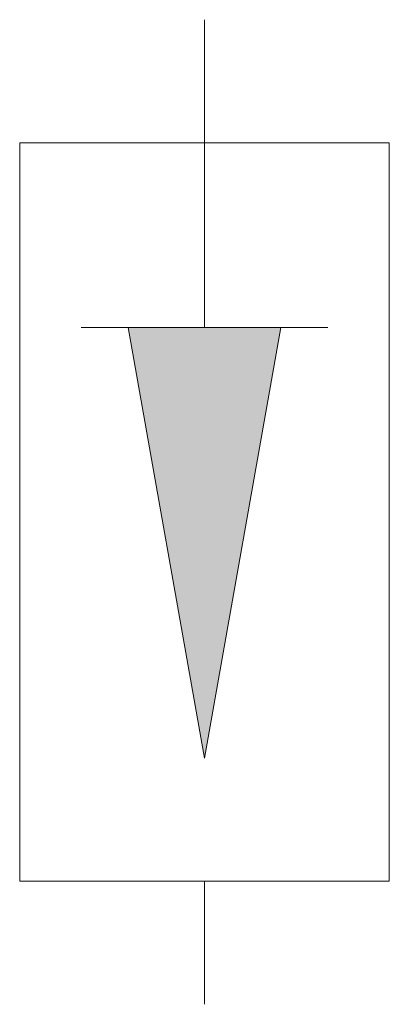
# Model space of a CAD drawing. Header units: metres. Extents: x -0.00171 to 0, y -0.00057 to 0.004.
import ezdxf

# ---------------------------------------------------------------- set-up
doc = ezdxf.new("R2010")
doc.units = ezdxf.units.M
doc.header["$MEASUREMENT"] = 0
doc.layers.add('FLT_Überspannungsableiter_sym', color=5, linetype='Continuous', lineweight=5)

msp = doc.modelspace()

# ---------------------------------------------------------------- linework, layer by layer
at = {"layer": 'FLT_Überspannungsableiter_sym'}
for p, q in [((-0.0008571, 0.004), (-0.0008571, 0.0025714)), ((-0.0017143, 0), (-0.0017143, 0.0034286)), ((-0.0017143, 0.0034286), (0, 0.0034286)), ((0, 0.0034286), (0, 0)), ((-0.0014286, 0.0025714), (-0.0002857, 0.0025714)), ((-0.0008571, 0.0005714), (-0.0012114, 0.0025714)), ((-0.0008571, 0.0005714), (-0.0005028, 0.0025714)), ((0, 0), (-0.0017143, 0)), ((-0.0008571, -0.0005714), (-0.0008571, 0))]:
    msp.add_line(p, q, dxfattribs=at)
msp.add_solid([(-0.0012114, 0.0025714), (-0.0005028, 0.0025714), (-0.0008571, 0.0005714)], dxfattribs=at)

doc.saveas('drawing.dxf')
